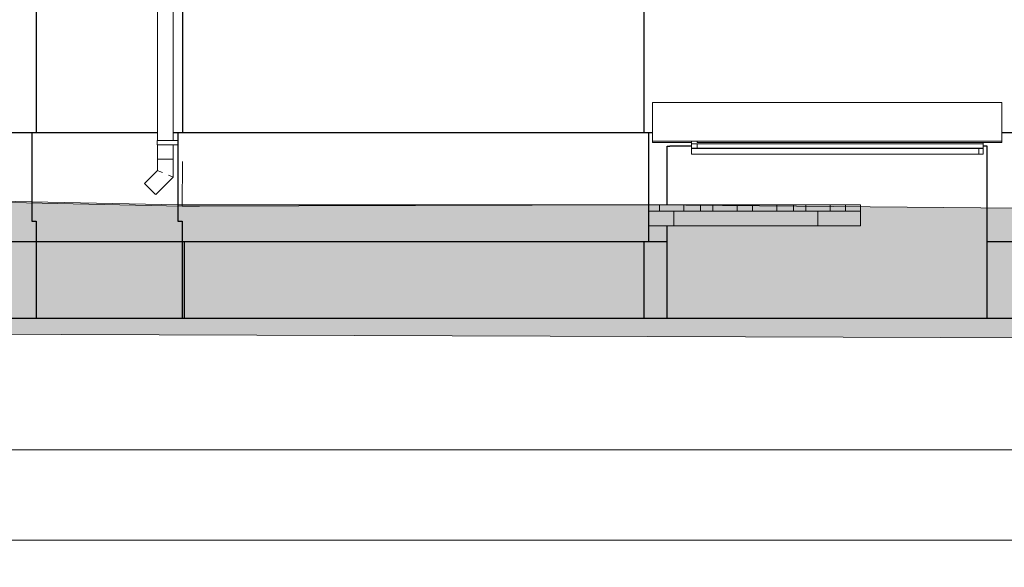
# Model space of a CAD drawing. Header units: millimetres. Extents: x -28034 to 133570, y -6180 to 17692.
# Tile 30 of 36: x 104405 to 111232, y -5044 to -1247. Entities that reach past the tile are written whole.
import ezdxf

# ---------------------------------------------------------------- set-up
doc = ezdxf.new("R2010")
doc.units = ezdxf.units.MM
doc.header["$MEASUREMENT"] = 0
for name, color, linetype, lineweight in [('1 Молдинги_Ном._пера__120', 7, 'Continuous', 5), ('1_Приямки_Ном._пера__21', 7, 'Continuous', 30), ('1_Цоколь_Ном._пера__21', 7, 'Continuous', 30), ('2D - Общий_Ном._пера__120', 7, 'Continuous', 5), ('2D - Общий_Ном._пера__2', 8, 'Continuous', 15), ('Конструктив - Балки.Крозырьки_Ном._пера__120', 7, 'Continuous', 5), ('Конструктив - Стены Несущие_Ном._пера__21', 7, 'Continuous', 30), ('Новый_1 ВОДОСТОК_Ном._пера__120', 7, 'Continuous', 5), ('Новый_1_Козырьки_Ном._пера__120', 7, 'Continuous', 5), ('Новый_Конструктив - Перекрытия.Крыльцо_Ном._пера__1', 7, 'Continuous', 15), ('Новый_Конструктив - Перекрытия.Крыльцо_Ном._пера__120', 7, 'Continuous', 5), ('Новый_Конструктив - Стены Внутренние несущие_Ном._пера__21', 7, 'Continuous', 30), ('Новый_Конструктив - Стены Ненесущие_Ном._пера__21', 7, 'Continuous', 30), ('Новый_Стены новые наружные_Ном._пера__21', 7, 'Continuous', 30), ('Размер - Общий_Ном._пера__1', 7, 'Continuous', 15)]:
    doc.layers.add(name, color=color, linetype=linetype, lineweight=lineweight)
for name, color, linetype in [('1_Приямки', 7, 'Continuous'), ('1_Цоколь', 7, 'Continuous'), ('Конструктив - Балки.Крозырьки', 7, 'Continuous'), ('Конструктив - Стены Несущие', 7, 'Continuous'), ('Новый_1 ВОДОСТОК', 7, 'Continuous'), ('Новый_1_Козырьки', 7, 'Continuous'), ('Новый_Конструктив - Перекрытия.Крыльцо', 7, 'Continuous'), ('Новый_Конструктив - Стены Внутренние несущие', 7, 'Continuous'), ('Новый_Конструктив - Стены Ненесущие', 7, 'Continuous'), ('Новый_Стены новые наружные', 7, 'Continuous'), ('Размер - Общий', 7, 'Continuous')]:
    doc.layers.add(name, color=color, linetype=linetype)
doc.styles.add('СГЕНЕРИР_СТИЛЬ_2', font='arial.ttf')
doc.dimstyles.new('СГЕНЕРИР_СТИЛЬ__1', dxfattribs={"dimtxt": 200, "dimasz": 190, "dimexe": 0.18, "dimexo": 0.0625, "dimgap": 0, "dimtad": 1, "dimtih": 1, "dimtoh": 1, "dimdec": 0, "dimzin": 0, "dimdsep": 46, "dimtxsty": 'СГЕНЕРИР_СТИЛЬ_2', "dimblk": 'ARROWHEAD_6', "dimblk1": 'ARROWHEAD_6', "dimblk2": 'ARROWHEAD_6', "dimcen": 0.09, "dimclrd": 7, "dimclre": 7, "dimclrt": 7, "dimazin": 0, "dimtfac": 1, "dimtdec": 4, "dimtmove": 0, "dimatfit": 3, "dimfxl": 1, "dimtolj": 1, "dimtzin": 0, "dimarcsym": 0})
doc.dimstyles.new('СГЕНЕРИР_СТИЛЬ__4', dxfattribs={"dimtxt": 200, "dimasz": 190, "dimexe": 0.18, "dimexo": 300, "dimgap": 0, "dimtad": 1, "dimtih": 1, "dimtoh": 1, "dimdec": 0, "dimzin": 0, "dimdsep": 46, "dimtxsty": 'СГЕНЕРИР_СТИЛЬ_2', "dimblk": 'ARROWHEAD_6', "dimblk1": 'ARROWHEAD_6', "dimblk2": 'ARROWHEAD_6', "dimcen": 0.09, "dimclrd": 7, "dimclre": 7, "dimclrt": 7, "dimazin": 0, "dimtfac": 1, "dimtdec": 4, "dimtmove": 0, "dimatfit": 3, "dimfxl": 1, "dimtolj": 1, "dimtzin": 0, "dimarcsym": 0})

# ---------------------------------------------------------------- blocks, each defined once
blk = doc.blocks.new('Элемент Разреза_203_1', base_point=(104939.2, -2230.2))
at = {"layer": 'Новый_Конструктив - Стены Внутренние несущие_Ном._пера__21', "color": 7, "linetype": 'Continuous', "lineweight": 30}
for p, q in [((105534.9, -5.2), (105534.9, -2030.2)), ((108734.9, -2030.2), (108734.9, -5.2))]:
    blk.add_line(p, q, dxfattribs=at)
blk = doc.blocks.new('Элемент Разреза_221_1', base_point=(104939.2, -2230.2))
at = {"layer": 'Конструктив - Стены Несущие_Ном._пера__21', "color": 7, "linetype": 'Continuous', "lineweight": 30}
blk.add_line((111183.4, -3317), (114574.9, -3317), dxfattribs=at)
blk = doc.blocks.new('Элемент Разреза_288_1', base_point=(104939.2, -2230.2))
at = {"layer": '1_Цоколь_Ном._пера__21', "color": 7, "linetype": 'Continuous', "lineweight": 30}
for p, q in [((104488.9, -2030.2), (105360.1, -2030.2)), ((104488.9, -2030.2), (104488.9, -2643.7)), ((105470.1, -2030.2), (105501.9, -2030.2)), ((104488.9, -2643.7), (104518.9, -2643.7)), ((104518.9, -2643.7), (104518.9, -2786)), ((104518.9, -2786), (105531.9, -2786))]:
    blk.add_line(p, q, dxfattribs=at)
blk = doc.blocks.new('Элемент Разреза_361_1', base_point=(104939.2, -2230.2))
at = {"layer": 'Конструктив - Стены Несущие_Ном._пера__21', "color": 7, "linetype": 'Continuous', "lineweight": 30}
blk.add_line((99814.9, -3317), (104519.9, -3317), dxfattribs=at)
blk = doc.blocks.new('Элемент Разреза_395_1', base_point=(104939.2, -2230.2))
at = {"layer": '1_Приямки_Ном._пера__21', "color": 7, "linetype": 'Continuous', "lineweight": 30}
for p, q in [((108893.4, -2124.4), (108913.4, -2124.4)), ((108893.4, -2530.2), (108893.4, -2124.4)), ((108893.4, -3317), (108893.4, -2675.2)), ((108893.4, -3317), (108913.4, -3317))]:
    blk.add_line(p, q, dxfattribs=at)
blk = doc.blocks.new('Элемент Разреза_396_1', base_point=(104939.2, -2230.2))
at = {"layer": '1_Приямки_Ном._пера__21', "color": 7, "linetype": 'Continuous', "lineweight": 30}
for p, q in [((109062.2, -2124.4), (108913.4, -2124.4)), ((111113.4, -2124.4), (111084.5, -2124.4)), ((111113.4, -3317), (111113.4, -2124.4)), ((108913.4, -3317), (111113.4, -3317))]:
    blk.add_line(p, q, dxfattribs=at)
blk = doc.blocks.new('Элемент Разреза_397_1', base_point=(104939.2, -2230.2))
at = {"layer": '1_Цоколь_Ном._пера__21', "color": 7, "linetype": 'Continuous', "lineweight": 30}
for p, q in [((105501.9, -2030.2), (108765.9, -2030.2)), ((105501.9, -2030.2), (105501.9, -2643.7)), ((108765.9, -2786), (108765.9, -2030.2)), ((105501.9, -2643.7), (105531.9, -2643.7)), ((105531.9, -2643.7), (105531.9, -2786)), ((105531.9, -2786), (108765.9, -2786))]:
    blk.add_line(p, q, dxfattribs=at)
blk = doc.blocks.new('Элемент Разреза_398_1', base_point=(104939.2, -2230.2))
at = {"layer": 'Конструктив - Стены Несущие_Ном._пера__21', "color": 7, "linetype": 'Continuous', "lineweight": 30}
for p, q in [((108735.8, 381.4), (108735.8, 470.5)), ((108735.8, 108.1), (108735.8, 288.2)), ((108735.8, -2030.2), (108735.8, 28.1))]:
    blk.add_line(p, q, dxfattribs=at)
blk = doc.blocks.new('Элемент Разреза_408_1', base_point=(104939.2, -2230.2))
at = {"layer": 'Конструктив - Балки.Крозырьки_Ном._пера__120', "color": 7, "linetype": 'Continuous', "lineweight": 5}
for p, q in [((111054.5, -2140.9), (111054.5, -2137.2)), ((111054.5, -2140.9), (111084.5, -2140.9)), ((111054.5, -2179.5), (111054.5, -2140.9)), ((111084.5, -2179.5), (111054.5, -2179.5)), ((111084.5, -2140.9), (111084.5, -2137.2)), ((111084.5, -2140.9), (111084.5, -2179.5))]:
    blk.add_line(p, q, dxfattribs=at)
blk = doc.blocks.new('Элемент Разреза_409_1', base_point=(104939.2, -2230.2))
at = {"layer": 'Конструктив - Балки.Крозырьки_Ном._пера__120', "color": 7, "linetype": 'Continuous', "lineweight": 5}
for p, q in [((109062.2, -2171.9), (109062.2, -2133.3)), ((109062.2, -2133.3), (109062.2, -2140.9)), ((109062.2, -2140.9), (109062.2, -2141)), ((109062.2, -2141), (109062.2, -2179.7)), ((109062.2, -2141), (111054.5, -2141)), ((109062.2, -2179.7), (109062.2, -2171.9)), ((109062.2, -2179.7), (111084.5, -2179.7)), ((111084.5, -2171.5), (111084.5, -2179.3)), ((111084.5, -2179.3), (111084.5, -2179.7))]:
    blk.add_line(p, q, dxfattribs=at)
blk = doc.blocks.new('Элемент Разреза_410_1', base_point=(104939.2, -2230.2))
at = {"layer": 'Конструктив - Балки.Крозырьки_Ном._пера__120', "color": 7, "linetype": 'Continuous', "lineweight": 5}
for p, q in [((109102.2, -2108.2), (109062.2, -2108.2)), ((109062.2, -2108.2), (109062.2, -2137.2)), ((109102.2, -2097.9), (111084.5, -2097.9)), ((109102.2, -2108.2), (111084.5, -2108.2)), ((111084.5, -2097.9), (111084.5, -2108.2)), ((111084.5, -2108.2), (111084.5, -2137.2)), ((109062.2, -2137.2), (111084.5, -2137.2))]:
    blk.add_line(p, q, dxfattribs=at)
blk = doc.blocks.new('Элемент Разреза_412_1', base_point=(104939.2, -2230.2))
at = {"layer": 'Конструктив - Балки.Крозырьки_Ном._пера__120', "color": 7, "linetype": 'Continuous', "lineweight": 5}
for p, q in [((109062.2, -2108.2), (109062.2, -2091.8)), ((109102.2, -2097.9), (109102.2, -2091.8)), ((109102.2, -2108.2), (109102.2, -2137.2))]:
    blk.add_line(p, q, dxfattribs=at)
blk = doc.blocks.new('Элемент Разреза_414_1', base_point=(104939.2, -2230.2))
at = {"layer": 'Новый_1 ВОДОСТОК_Ном._пера__120', "color": 7, "linetype": 'Continuous', "lineweight": 5}
for p, q in [((105415.1, 499.8), (105205.1, 499.8)), ((105205.1, 499.8), (105205.1, 479.8)), ((105415.1, 479.8), (105205.1, 479.8)), ((105248, 479.8), (105305.1, 329.8)), ((105415.1, 499.8), (105415.1, 479.8)), ((105415.1, 479.8), (105415.1, 329.8)), ((105415.1, 329.8), (105305.1, 329.8)), ((105305.1, 329.8), (105305.1, 279.8)), ((105415.1, 279.8), (105305.1, 279.8)), ((105305.1, 279.8), (105305.1, -107.5)), ((105415.1, 329.8), (105415.1, 279.8)), ((105415.1, 279.8), (105415.1, -85)), ((105309.3, -106.6), (105305.1, -107.5)), ((105305.1, -107.5), (105360.1, -236.2)), ((105321.2, -104.2), (105309.3, -106.6)), ((105410.9, -85.8), (105399, -88.3)), ((105415.1, -85), (105410.9, -85.8)), ((105415.1, -85), (105470.1, -213.7)), ((105364.3, -235.3), (105360.1, -236.2)), ((105360.1, -236.2), (105360.1, -635)), ((105376.2, -232.9), (105364.3, -235.3)), ((105465.9, -214.5), (105454, -217)), ((105470.1, -213.7), (105465.9, -214.5)), ((105470.1, -213.7), (105470.1, -635)), ((105360.1, -635), (105360.1, -2085.2)), ((105364.3, -635), (105360.1, -635)), ((105376.2, -635), (105364.3, -635)), ((105394.1, -635), (105376.2, -635)), ((105415.1, -635), (105394.1, -635)), ((105436.2, -635), (105415.1, -635)), ((105454, -635), (105436.2, -635)), ((105465.9, -635), (105454, -635)), ((105470.1, -635), (105465.9, -635)), ((105470.1, -635), (105470.1, -2085.2)), ((105358, -2085.2), (105362.3, -2085.2)), ((105358, -2115.2), (105358, -2085.2)), ((105358, -2115.2), (105362.3, -2115.2)), ((105360.1, -2115.2), (105360.1, -2215.2)), ((105362.3, -2085.2), (105374.7, -2085.2)), ((105362.3, -2115.2), (105374.7, -2115.2)), ((105374.7, -2085.2), (105393.2, -2085.2)), ((105374.7, -2115.2), (105393.2, -2115.2)), ((105393.2, -2085.2), (105415, -2085.2)), ((105393.2, -2115.2), (105415, -2115.2)), ((105415, -2085.2), (105501.9, -2085.2)), ((105415, -2115.2), (105501.9, -2115.2)), ((105470.1, -2115.2), (105470.1, -2215.2)), ((105360.1, -2215.2), (105360.1, -2292.5)), ((105364.3, -2215.2), (105360.1, -2215.2)), ((105376.2, -2215.2), (105364.3, -2215.2)), ((105394.1, -2215.2), (105376.2, -2215.2)), ((105415.1, -2215.2), (105394.1, -2215.2)), ((105436.2, -2215.2), (105415.1, -2215.2)), ((105454, -2215.2), (105436.2, -2215.2)), ((105465.9, -2215.2), (105454, -2215.2)), ((105470.1, -2215.2), (105465.9, -2215.2)), ((105470.1, -2215.2), (105470.1, -2338)), ((105360.1, -2292.5), (105270.2, -2382.4)), ((105364.3, -2294.2), (105360.1, -2292.5)), ((105376.2, -2299.1), (105364.3, -2294.2)), ((105394.1, -2306.5), (105376.2, -2299.1)), ((105273.1, -2385.4), (105270.2, -2382.4)), ((105281.5, -2393.8), (105273.1, -2385.4)), ((105470.1, -2338), (105347.9, -2460.2)), ((105454, -2331.4), (105436.2, -2324)), ((105465.9, -2336.3), (105454, -2331.4)), ((105470.1, -2338), (105465.9, -2336.3)), ((105294.2, -2406.4), (105281.5, -2393.8)), ((105309, -2421.3), (105294.2, -2406.4)), ((105323.9, -2436.2), (105309, -2421.3)), ((105336.5, -2448.8), (105323.9, -2436.2)), ((105345, -2457.2), (105336.5, -2448.8)), ((105347.9, -2460.2), (105345, -2457.2))]:
    blk.add_line(p, q, dxfattribs=at)
blk = doc.blocks.new('Элемент Разреза_428_1', base_point=(104939.2, -2230.2))
at = {"layer": 'Новый_Конструктив - Перекрытия.Крыльцо', "linetype": 'Continuous', "lineweight": 0, "true_color": 0x000000}
h = blk.add_hatch(dxfattribs=at)
h.set_pattern_fill('СЕТКА_100X100_0001', color=18, style=0, pattern_type=2)
h.set_pattern_definition([(0, (104939.2, -2230.2), (0, 1000), []), (90, (104939.2, -2230.2), (-1000, 0), [])])
h.paths.add_polyline_path([(108765.9, -2575.2), (108765.9, -2675.2), (110235.2, -2675.2), (110235.2, -2575.2)])
at = {"layer": 'Новый_Конструктив - Перекрытия.Крыльцо_Ном._пера__120', "color": 7, "linetype": 'Continuous', "lineweight": 5}
for p, q in [((108765.9, -2575.2), (110235.2, -2575.2)), ((110235.2, -2675.2), (110235.2, -2575.2)), ((108765.9, -2675.2), (110235.2, -2675.2))]:
    blk.add_line(p, q, dxfattribs=at)
blk = doc.blocks.new('*X475', base_point=(104939.2, -2230.2))
at = {"layer": 'Новый_Конструктив - Перекрытия.Крыльцо_Ном._пера__1', "color": 7, "linetype": 'Continuous', "lineweight": 15}
for p, q in [((108840.4, -2575.2), (108840.4, -2530.2)), ((109009.6, -2575.2), (109009.6, -2530.2)), ((109124.7, -2575.2), (109124.7, -2530.2)), ((109211.5, -2575.2), (109211.5, -2530.2)), ((109379.8, -2575.2), (109379.8, -2530.2)), ((109485.4, -2575.2), (109485.4, -2530.2)), ((109654.5, -2575.2), (109654.5, -2530.2)), ((109769.7, -2575.2), (109769.7, -2530.2)), ((109856.5, -2575.2), (109856.5, -2530.2)), ((110024.7, -2575.2), (110024.7, -2530.2)), ((110130.3, -2575.2), (110130.3, -2530.2))]:
    blk.add_line(p, q, dxfattribs=at)
blk = doc.blocks.new('Элемент Разреза_430_1', base_point=(104939.2, -2230.2))
at = {"layer": 'Новый_Конструктив - Перекрытия.Крыльцо_Ном._пера__120', "color": 7, "linetype": 'Continuous', "lineweight": 5}
for p in [(108765.9, -2530.2), (110235.2, -2575.2)]:
    blk.add_line(p, (110235.2, -2530.2), dxfattribs=at)
at = {"layer": 'Новый_Конструктив - Перекрытия.Крыльцо', "lineweight": 0}
blk.add_blockref('*X475', (104939.2, -2230.2), dxfattribs=at)
blk = doc.blocks.new('Элемент Разреза_433_1', base_point=(104939.2, -2230.2))
at = {"layer": 'Новый_1_Козырьки_Ном._пера__120', "color": 7, "linetype": 'Continuous', "lineweight": 5}
for p, q in [((108793.4, -1821.6), (108793.4, -2089.1)), ((111213.4, -1821.6), (108793.4, -1821.6)), ((111213.4, -2089.1), (111213.4, -1821.6)), ((108793.4, -2098.4), (108793.4, -2089.1)), ((108793.4, -2089.1), (111213.4, -2089.1)), ((108793.4, -2098.4), (109062.2, -2098.4)), ((111084.5, -2098.4), (111213.4, -2098.4)), ((111213.4, -2098.4), (111213.4, -2089.1))]:
    blk.add_line(p, q, dxfattribs=at)
blk = doc.blocks.new('Элемент Разреза_452_1', base_point=(104939.2, -2230.2))
at = {"layer": 'Конструктив - Стены Несущие_Ном._пера__21', "color": 7, "linetype": 'Continuous', "lineweight": 30}
blk.add_line((108734.9, -3317), (108735.8, -3317), dxfattribs=at)
blk = doc.blocks.new('Элемент Разреза_454_1', base_point=(104939.2, -2230.2))
at = {"layer": 'Конструктив - Стены Несущие_Ном._пера__21', "color": 7, "linetype": 'Continuous', "lineweight": 30}
for p, q in [((108735.8, -3317), (108735.8, -2786)), ((108735.8, -3317), (108893.4, -3317)), ((111113.4, -3317), (111183.4, -3317))]:
    blk.add_line(p, q, dxfattribs=at)
blk = doc.blocks.new('Элемент Разреза_466_1', base_point=(104939.2, -2230.2))
at = {"layer": 'Новый_Конструктив - Стены Ненесущие_Ном._пера__21', "color": 7, "linetype": 'Continuous', "lineweight": 30}
blk.add_line((104519.9, -530.2), (104519.9, -2030.2), dxfattribs=at)
blk = doc.blocks.new('Элемент Разреза_467_1', base_point=(104939.2, -2230.2))
at = {"layer": 'Новый_Конструктив - Стены Ненесущие_Ном._пера__21', "color": 7, "linetype": 'Continuous', "lineweight": 30}
for p, q in [((104519.9, -2786), (104519.9, -3317)), ((104519.9, -3317), (105534.9, -3317))]:
    blk.add_line(p, q, dxfattribs=at)
blk = doc.blocks.new('Элемент Разреза_469_1', base_point=(104939.2, -2230.2))
at = {"layer": 'Новый_Стены новые наружные_Ном._пера__21', "color": 7, "linetype": 'Continuous', "lineweight": 30}
for q in [(105534.9, -2786), (105544.9, -3317)]:
    blk.add_line((105534.9, -3317), q, dxfattribs=at)
blk = doc.blocks.new('Элемент Разреза_470_1', base_point=(104939.2, -2230.2))
at = {"layer": 'Новый_Стены новые наружные_Ном._пера__21', "color": 7, "linetype": 'Continuous', "lineweight": 30}
for p, q in [((105544.9, -2786), (105544.9, -3317)), ((108734.9, -3317), (108734.9, -2786)), ((105544.9, -3317), (108734.9, -3317))]:
    blk.add_line(p, q, dxfattribs=at)
blk = doc.blocks.new('Элемент Разреза_471_1', base_point=(104939.2, -2230.2))
at = {"layer": '1_Цоколь_Ном._пера__21', "color": 7, "linetype": 'Continuous', "lineweight": 30}
for p, q in [((103070.2, -2030.2), (104488.9, -2030.2)), ((95734.9, -2786), (104518.9, -2786))]:
    blk.add_line(p, q, dxfattribs=at)
blk = doc.blocks.new('Элемент Разреза_507_1', base_point=(104939.2, -2230.2))
at = {"layer": '1_Цоколь_Ном._пера__21', "color": 7, "linetype": 'Continuous', "lineweight": 30}
for p, q in [((111213.4, -2030.2), (112614.9, -2030.2)), ((112614.9, -2030.2), (112614.9, -2530.2)), ((112614.9, -2675.2), (112614.9, -2786)), ((111113.4, -2786), (112614.9, -2786))]:
    blk.add_line(p, q, dxfattribs=at)
blk = doc.blocks.new('Элемент Разреза_508_1', base_point=(104939.2, -2230.2))
at = {"layer": '1_Цоколь_Ном._пера__21', "color": 7, "linetype": 'Continuous', "lineweight": 30}
for p, q in [((108765.9, -2030.2), (108793.4, -2030.2)), ((108765.9, -2786), (108893.4, -2786))]:
    blk.add_line(p, q, dxfattribs=at)
blk = doc.blocks.new('*D606', base_point=(104939.2, -2230.2))
at = {"layer": 'Размер - Общий_Ном._пера__1', "color": 7, "linetype": 'Continuous', "lineweight": 15, "transparency": 16777216}
for p, q in [((129514.9, -5044), (129514.9, -4407)), ((68514.9, -5044), (68514.9, -4669)), ((68614.9, -4756.5), (68414.9, -4956.5)), ((129414.9, -4956.5), (129614.9, -4756.5)), ((68364.9, -4856.5), (68514.9, -4856.5)), ((68514.9, -4856.5), (129514.9, -4856.5)), ((129514.9, -4856.5), (129664.9, -4856.5))]:
    blk.add_line(p, q, dxfattribs=at)
at = {"layer": 'Размер - Общий_Ном._пера__1', "color": 7, "lineweight": 15, "transparency": 16777216, "insert": (98595.4, -4816.5), "char_height": 200, "attachment_point": 7, "style": 'СГЕНЕРИР_СТИЛЬ_2'}
blk.add_mtext('\\A1;61\\~000', dxfattribs=at)
blk = doc.blocks.new('ARROWHEAD_6')
at = {"color": 0, "linetype": 'Continuous', "lineweight": 0}
for p, q in [((-0.5, -0.5), (0.5, 0.5)), ((0, 0), (-1, 0))]:
    blk.add_line(p, q, dxfattribs=at)
blk = doc.blocks.new('*D609', base_point=(104939.2, -2230.2))
at = {"layer": 'Размер - Общий_Ном._пера__1', "color": 7, "linetype": 'Continuous', "lineweight": 15, "transparency": 16777216}
for p, q in [((96214.9, -4417.7), (96214.9, -4042.7)), ((129514.9, -4417.7), (129514.9, -4042.7)), ((96314.9, -4130.2), (96114.9, -4330.2)), ((129414.9, -4330.2), (129614.9, -4130.2)), ((96214.9, -4230.2), (129514.9, -4230.2)), ((129514.9, -4230.2), (129664.9, -4230.2))]:
    blk.add_line(p, q, dxfattribs=at)
at = {"layer": 'Размер - Общий_Ном._пера__1', "color": 7, "lineweight": 15, "transparency": 16777216, "insert": (112445.4, -4190.2), "char_height": 200, "attachment_point": 7, "style": 'СГЕНЕРИР_СТИЛЬ_2'}
blk.add_mtext('\\A1;33\\~300', dxfattribs=at)

msp = doc.modelspace()

# ---------------------------------------------------------------- hatches: boundary and pattern name
at = {"layer": '2D - Общий_Ном._пера__2', "linetype": 'Continuous', "lineweight": 15}
h = msp.add_hatch(dxfattribs=at)
h.set_pattern_fill('ГРУНТ_02_0001', color=8, style=0, pattern_type=2)
h.set_pattern_definition([(45, (104939.2, -2230.2), (-275.7716, 275.7716), []), (45, (104847.3, -2138.3), (-551.543, 551.543), []), (45, (104755.34, -2046.36), (-551.543, 551.543), []), (135, (104663.42, -1954.43), (91.92388, 91.92388), [390, -390])])
h.paths.add_polyline_path([(91845.9, -2656), (68083.9, -2619.9), (65401.7, -2619.9), (65401.7, -3296.8), (133146.8, -3526.1), (133155.2, -2630.2), (130764.9, -2630.2), (130764.9, -2730.2), (108767.9, -2530.2), (105532.4, -2540.2), (95704.9, -2330.2), (91845.9, -2260.2)])

# ---------------------------------------------------------------- linework, layer by layer
at = {"layer": '1 Молдинги_Ном._пера__120', "color": 7, "linetype": 'Continuous', "lineweight": 5}
for p, q in [((105534.9, -2230.2), (105532.4, -2540.2)), ((105532.4, -2540.2), (105650.8, -2540.2))]:
    msp.add_line(p, q, dxfattribs=at)
msp.add_lwpolyline([(133155.2, -2630.2), (130764.9, -2630.2), (130764.9, -2730.2), (108767.9, -2530.2), (105501.9, -2530.2), (95704.9, -2330.2), (91845.9, -2260.2), (91845.9, -2656), (68083.9, -2619.9), (65401.7, -2619.9)], dxfattribs=at)
at = {"layer": '2D - Общий_Ном._пера__120', "color": 7, "linetype": 'Continuous', "lineweight": 5, "flags": 128}
msp.add_lwpolyline([(91845.9, -2656), (68083.9, -2619.9), (65401.7, -2619.9), (65401.7, -3296.8), (133146.8, -3526.1), (133155.2, -2630.2), (130764.9, -2630.2), (130764.9, -2730.2), (108767.9, -2530.2), (105532.4, -2540.2), (95704.9, -2330.2), (91845.9, -2260.2)], close=True, dxfattribs=at)

# ---------------------------------------------------------------- block references
at = {"layer": '1_Приямки', "lineweight": 0}
for name in ['Элемент Разреза_395_1', 'Элемент Разреза_396_1']:
    msp.add_blockref(name, (104939.2, -2230.2), dxfattribs=at)
at = {"layer": '1_Цоколь', "lineweight": 0}
for name in ['Элемент Разреза_471_1', 'Элемент Разреза_288_1', 'Элемент Разреза_397_1', 'Элемент Разреза_508_1', 'Элемент Разреза_507_1']:
    msp.add_blockref(name, (104939.2, -2230.2), dxfattribs=at)
at = {"layer": 'Конструктив - Балки.Крозырьки', "lineweight": 0}
for name in ['Элемент Разреза_412_1', 'Элемент Разреза_410_1', 'Элемент Разреза_409_1', 'Элемент Разреза_408_1']:
    msp.add_blockref(name, (104939.2, -2230.2), dxfattribs=at)
at = {"layer": 'Конструктив - Стены Несущие', "lineweight": 0}
for name in ['Элемент Разреза_398_1', 'Элемент Разреза_454_1', 'Элемент Разреза_361_1', 'Элемент Разреза_452_1', 'Элемент Разреза_221_1']:
    msp.add_blockref(name, (104939.2, -2230.2), dxfattribs=at)
at = {"layer": 'Новый_1 ВОДОСТОК', "lineweight": 0}
msp.add_blockref('Элемент Разреза_414_1', (104939.2, -2230.2), dxfattribs=at)
at = {"layer": 'Новый_1_Козырьки', "lineweight": 0}
msp.add_blockref('Элемент Разреза_433_1', (104939.2, -2230.2), dxfattribs=at)
at = {"layer": 'Новый_Конструктив - Перекрытия.Крыльцо', "lineweight": 0}
for name in ['Элемент Разреза_430_1', 'Элемент Разреза_428_1']:
    msp.add_blockref(name, (104939.2, -2230.2), dxfattribs=at)
at = {"layer": 'Новый_Конструктив - Стены Внутренние несущие', "lineweight": 0}
msp.add_blockref('Элемент Разреза_203_1', (104939.2, -2230.2), dxfattribs=at)
at = {"layer": 'Новый_Конструктив - Стены Ненесущие', "lineweight": 0}
for name in ['Элемент Разреза_466_1', 'Элемент Разреза_467_1']:
    msp.add_blockref(name, (104939.2, -2230.2), dxfattribs=at)
at = {"layer": 'Новый_Стены новые наружные', "lineweight": 0}
for name in ['Элемент Разреза_469_1', 'Элемент Разреза_470_1']:
    msp.add_blockref(name, (104939.2, -2230.2), dxfattribs=at)

# ---------------------------------------------------------------- dimensions: what is measured, and where the dimension line sits
at = {"layer": 'Размер - Общий', "color": 7, "linetype": 'Continuous', "lineweight": 15}
for base, p1, p2, dimstyle, picture, middle in [((129514.9, -4230.2), (96214.9, -4230.2), (129514.9, -4230.2), 'СГЕНЕРИР_СТИЛЬ__1', '*D609', (112864.6, -4090.2)), ((129514.9, -4856.5), (68514.9, -4430.2), (129514.9, -4107), 'СГЕНЕРИР_СТИЛЬ__4', '*D606', (99014.6, -4716.5))]:
    dim = msp.add_linear_dim(base=base, p1=p1, p2=p2, dimstyle=dimstyle, dxfattribs=at)
    dim.commit()
    dim.dimension.update_dxf_attribs({"geometry": picture, "text_midpoint": middle, "dimtype": 160})

doc.saveas('drawing.dxf')
